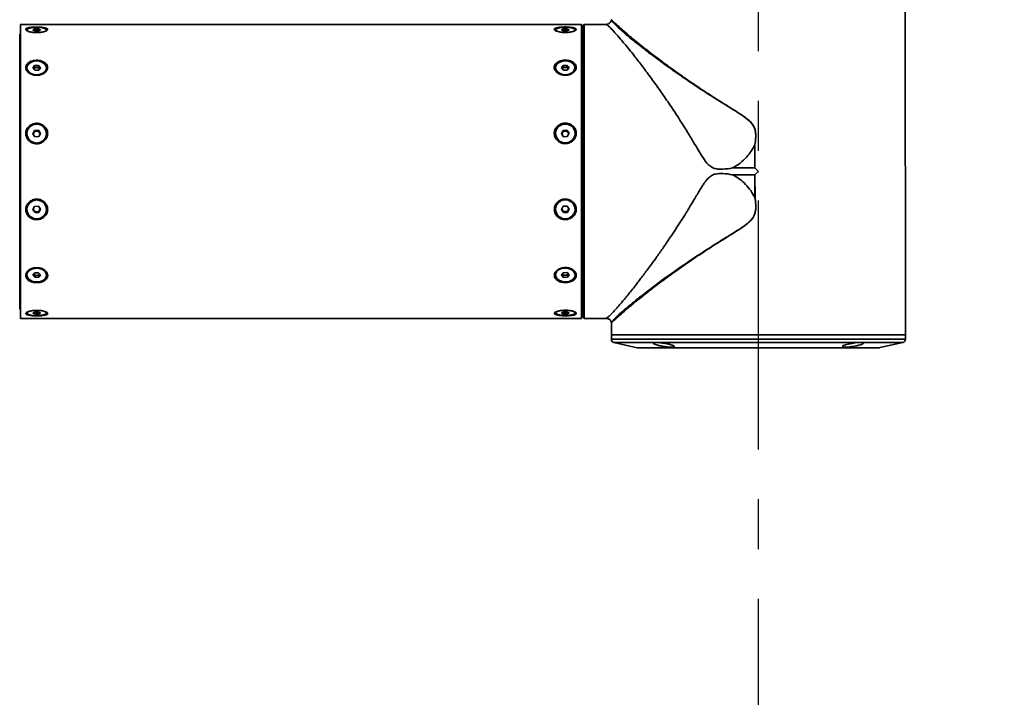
# Paper-space layout '图纸1' of a CAD drawing. Header units: millimetres. Extents: x 24 to 397, y 10 to 302.
# Tile 12 of 19: x 256 to 306, y 68 to 102. Entities that reach past the tile are written whole.
import ezdxf

# ---------------------------------------------------------------- set-up
doc = ezdxf.new("R2010")
doc.units = ezdxf.units.MM
doc.linetypes.add('CENTERX2', pattern=[20.32, 12.7, -2.54, 2.54, -2.54])
doc.layers.add('中心线层', color=6, linetype='CENTERX2', lineweight=25)
doc.layers.add('标注层', color=150, linetype='Continuous')
doc.styles.add('SLDTEXTSTYLE1', font='仿宋_GB2312')
doc.dimstyles.new('SLDDIMSTYLE2', dxfattribs={"dimtxt": 3.5, "dimasz": 2.2, "dimexe": 0, "dimexo": 0.0625, "dimgap": 0.875, "dimtad": 0, "dimtih": 1, "dimtoh": 1, "dimlfac": 6, "dimrnd": 1e-09, "dimzin": 12, "dimdsep": 46, "dimtxsty": 'SLDTEXTSTYLE1', "dimsah": 1, "dimcen": 0, "dimadec": 0, "dimazin": 3, "dimtfac": 1, "dimtdec": 3, "dimtofl": 0, "dimtmove": 0, "dimatfit": 3, "dimfxl": 0, "dimfrac": 2, "dimtolj": 1, "dimtzin": 12, "dimarcsym": 0})

# ---------------------------------------------------------------- blocks, each defined once
blk = doc.blocks.new('_D_3')
at = {"layer": '标注层'}
for p, q in [((366.884, 186.85), (375.288, 195.224)), ((375.288, 195.224), (388.305, 195.224)), ((220.021, 40.501), (217.187, 37.677))]:
    blk.add_line(p, q, dxfattribs=at)
for points in [[(366.884, 186.85), (368.725, 188.12), (368.16, 188.686)], [(220.021, 40.501), (218.18, 39.231), (218.745, 38.665)]]:
    blk.add_solid(points, dxfattribs=at)
at = {"layer": '标注层', "char_height": 3.5, "attachment_point": 1, "style": 'SLDTEXTSTYLE1'}
for s, insert in [('%%c', (376.288, 199.736)), ('1244', (380.158, 199.736))]:
    blk.add_mtext(s, dxfattribs=dict(at, insert=insert))
blk = doc.blocks.new('SW_CENTERMARKSYMBOL_0')
at = {"layer": '中心线层', "color": 0}
blk.add_line((0, -0.167), (0, -103.213), dxfattribs=at)

psp = doc.layouts.new('图纸1')

# ---------------------------------------------------------------- linework, layer by layer
at = {"color": 7, "linetype": 'Continuous', "lineweight": 35}
for p, q in [((300.9575, 86.3434), (300.9543, 103.9934)), ((284.438, 102.1737), (255.8046, 102.1684)), ((255.8074, 87.1684), (255.8046, 102.1684)), ((284.4407, 87.1737), (284.438, 102.1737)), ((284.5713, 102.1737), (284.488, 102.0904)), ((284.4907, 87.2587), (284.488, 102.0904)), ((285.7035, 102.1739), (284.5713, 102.1737)), ((284.5713, 102.1737), (284.5741, 87.1756)), ((255.8047, 101.6351), (255.7714, 101.6684)), ((255.774, 87.6684), (255.7714, 101.6684)), ((256.138, 101.8872), (256.138, 101.855)), ((256.5332, 101.929), (256.4458, 101.8846)), ((256.4458, 101.8846), (256.5507, 101.8428)), ((256.7254, 101.9316), (256.5332, 101.929)), ((256.5332, 101.929), (256.5332, 101.8498)), ((256.5507, 101.8428), (256.7428, 101.8455)), ((256.8302, 101.8899), (256.7254, 101.9316)), ((256.7254, 101.8453), (256.7254, 101.9316)), ((256.7428, 101.8455), (256.8302, 101.8899)), ((257.138, 101.8551), (257.138, 101.8873)), ((283.1047, 101.8921), (283.1047, 101.8599)), ((283.4998, 101.934), (283.4125, 101.8896)), ((283.4125, 101.8896), (283.5173, 101.8478)), ((283.692, 101.9366), (283.4998, 101.934)), ((283.4998, 101.934), (283.4998, 101.8548)), ((283.5173, 101.8478), (283.7095, 101.8505)), ((283.7969, 101.8949), (283.692, 101.9366)), ((283.692, 101.8502), (283.692, 101.9366)), ((283.7095, 101.8505), (283.7969, 101.8949)), ((284.1047, 101.8601), (284.1047, 101.8923)), ((284.4714, 101.6737), (284.4381, 101.6404)), ((284.488, 101.6737), (284.4714, 101.6737)), ((284.4714, 101.6737), (284.4738, 88.6115)), ((256.5335, 100.0671), (256.4462, 99.9458)), ((256.5335, 99.9669), (256.4899, 99.9063)), ((256.7257, 100.0743), (256.5335, 100.0671)), ((256.5335, 100.0671), (256.5335, 99.9669)), ((256.6296, 99.9705), (256.5335, 99.9669)), ((256.7257, 99.9741), (256.6296, 99.9705)), ((256.8305, 99.9602), (256.7257, 100.0743)), ((256.7257, 99.9741), (256.7257, 100.0743)), ((256.7781, 99.9171), (256.7257, 99.9741)), ((283.5002, 100.0721), (283.4128, 99.9508)), ((283.5002, 99.9719), (283.4565, 99.9113)), ((283.6924, 100.0793), (283.5002, 100.0721)), ((283.5002, 100.0721), (283.5002, 99.9719)), ((283.5963, 99.9755), (283.5002, 99.9719)), ((283.6924, 99.9791), (283.5963, 99.9755)), ((283.7972, 99.9652), (283.6924, 100.0793)), ((283.6924, 99.9791), (283.6924, 100.0793)), ((283.7448, 99.922), (283.6924, 99.9791)), ((283.7099, 99.8439), (283.7972, 99.9652)), ((256.1384, 99.9529), (256.1384, 99.9293)), ((256.4462, 99.9458), (256.551, 99.8317)), ((256.4899, 99.9063), (256.4866, 99.9018)), ((256.4867, 99.9017), (256.4899, 99.9063)), ((256.551, 99.8317), (256.7432, 99.8389)), ((256.6647, 99.5764), (256.6522, 99.576)), ((256.7432, 99.8389), (256.8305, 99.9602)), ((256.7901, 99.904), (256.7781, 99.9171)), ((257.1384, 99.9295), (257.1384, 99.9531)), ((283.105, 99.9579), (283.105, 99.9343)), ((283.4128, 99.9508), (283.5177, 99.8367)), ((283.4565, 99.9113), (283.4533, 99.9068)), ((283.4534, 99.9067), (283.4565, 99.9113)), ((283.5177, 99.8367), (283.7099, 99.8439)), ((283.6313, 99.5814), (283.6189, 99.581)), ((283.7568, 99.909), (283.7448, 99.922)), ((284.105, 99.9345), (284.105, 99.9581)), ((256.139, 96.6027), (256.139, 96.5941)), ((256.5341, 96.7587), (256.4468, 96.593)), ((256.4468, 96.593), (256.5517, 96.4371)), ((256.4905, 96.6392), (256.4576, 96.5769)), ((256.5341, 96.722), (256.4905, 96.6392)), ((256.7263, 96.7685), (256.5341, 96.7587)), ((256.5341, 96.7587), (256.5341, 96.722)), ((256.6302, 96.7269), (256.5341, 96.722)), ((256.5517, 96.4371), (256.7438, 96.4469)), ((256.7263, 96.7318), (256.6302, 96.7269)), ((256.8312, 96.6126), (256.7263, 96.7685)), ((256.7263, 96.7318), (256.7263, 96.7685)), ((256.7787, 96.6539), (256.7263, 96.7318)), ((256.7438, 96.4469), (256.8312, 96.6126)), ((256.8203, 96.592), (256.7787, 96.6539)), ((257.139, 96.5943), (257.139, 96.6029)), ((283.1056, 96.6077), (283.1056, 96.5991)), ((283.5008, 96.7637), (283.4135, 96.598)), ((283.4135, 96.598), (283.5183, 96.4421)), ((283.4571, 96.6442), (283.4243, 96.5819)), ((283.5008, 96.727), (283.4571, 96.6442)), ((283.693, 96.7734), (283.5008, 96.7637)), ((283.5008, 96.7637), (283.5008, 96.727)), ((283.5969, 96.7319), (283.5008, 96.727)), ((283.5183, 96.4421), (283.7105, 96.4519)), ((283.693, 96.7368), (283.5969, 96.7319)), ((283.7978, 96.6176), (283.693, 96.7734)), ((283.693, 96.7368), (283.693, 96.7734)), ((283.7454, 96.6588), (283.693, 96.7368)), ((283.7105, 96.4519), (283.7978, 96.6176)), ((283.787, 96.597), (283.7454, 96.6588)), ((284.1056, 96.5992), (284.1056, 96.6079)), ((293.2809, 94.8485), (293.2807, 96.0195)), ((293.2844, 96.0192), (293.2846, 94.8467)), ((292.1433, 94.8483), (293.2809, 94.8485)), ((293.281, 94.5021), (292.1433, 94.5019)), ((293.2812, 93.3312), (293.281, 94.5021)), ((293.2847, 94.504), (293.2849, 93.3315)), ((256.1397, 92.7429), (256.1397, 92.7342)), ((256.5348, 92.8902), (256.4475, 92.7245)), ((256.4475, 92.7245), (256.5524, 92.5687)), ((256.4583, 92.7451), (256.4999, 92.6833)), ((256.4999, 92.6833), (256.5524, 92.6053)), ((256.727, 92.9), (256.5348, 92.8902)), ((256.5524, 92.6053), (256.6485, 92.6102)), ((256.5524, 92.5687), (256.5524, 92.6053)), ((256.5524, 92.5687), (256.7446, 92.5784)), ((256.6485, 92.6102), (256.7446, 92.6151)), ((256.8319, 92.7441), (256.727, 92.9)), ((256.7446, 92.5784), (256.8319, 92.7441)), ((256.7446, 92.6151), (256.7882, 92.6979)), ((256.7446, 92.5784), (256.7446, 92.6151)), ((256.7882, 92.6979), (256.821, 92.7602)), ((257.1397, 92.7344), (257.1397, 92.743)), ((283.1064, 92.7478), (283.1064, 92.7392)), ((283.5015, 92.8952), (283.4142, 92.7295)), ((283.4142, 92.7295), (283.519, 92.5736)), ((283.425, 92.7501), (283.4666, 92.6882)), ((283.4666, 92.6882), (283.519, 92.6103)), ((283.6937, 92.905), (283.5015, 92.8952)), ((283.519, 92.6103), (283.6151, 92.6152)), ((283.519, 92.5736), (283.519, 92.6103)), ((283.519, 92.5736), (283.7112, 92.5834)), ((283.6151, 92.6152), (283.7112, 92.6201)), ((283.7985, 92.7491), (283.6937, 92.905)), ((283.7112, 92.5834), (283.7985, 92.7491)), ((283.7112, 92.6201), (283.7549, 92.7029)), ((283.7112, 92.5834), (283.7112, 92.6201)), ((283.7549, 92.7029), (283.7877, 92.7652)), ((284.1064, 92.7394), (284.1064, 92.748)), ((256.5355, 89.4982), (256.4481, 89.3769)), ((256.4886, 89.4331), (256.5005, 89.4201)), ((256.5005, 89.4201), (256.553, 89.363)), ((256.7276, 89.5054), (256.5355, 89.4982)), ((256.8325, 89.3913), (256.7276, 89.5054)), ((256.7451, 89.3702), (256.7888, 89.4308)), ((256.7919, 89.4354), (256.7888, 89.4308)), ((256.7888, 89.4308), (256.792, 89.4353)), ((283.5021, 89.5032), (283.4148, 89.3819)), ((283.4552, 89.4381), (283.4672, 89.425)), ((283.4672, 89.425), (283.5196, 89.368)), ((283.6943, 89.5104), (283.5021, 89.5032)), ((283.7992, 89.3963), (283.6943, 89.5104)), ((283.7118, 89.3752), (283.7555, 89.4358)), ((283.7586, 89.4404), (283.7555, 89.4358)), ((283.7555, 89.4358), (283.7587, 89.4403)), ((256.1403, 89.4076), (256.1403, 89.384)), ((256.4481, 89.3769), (256.553, 89.2628)), ((256.553, 89.363), (256.6491, 89.3666)), ((256.553, 89.2628), (256.553, 89.363)), ((256.553, 89.2628), (256.7452, 89.27)), ((256.6491, 89.3666), (256.7451, 89.3702)), ((256.7452, 89.27), (256.7451, 89.3702)), ((256.7452, 89.27), (256.8325, 89.3913)), ((257.1403, 89.3842), (257.1403, 89.4078)), ((283.107, 89.4126), (283.107, 89.389)), ((283.4148, 89.3819), (283.5197, 89.2678)), ((283.5196, 89.368), (283.6157, 89.3716)), ((283.5197, 89.2678), (283.5196, 89.368)), ((283.5197, 89.2678), (283.7118, 89.275)), ((283.6157, 89.3716), (283.7118, 89.3752)), ((283.7118, 89.275), (283.7992, 89.3963)), ((283.7118, 89.275), (283.7118, 89.3752)), ((284.107, 89.3892), (284.107, 89.4128)), ((284.4738, 88.6115), (284.474, 87.6737)), ((255.7573, 87.6684), (255.774, 87.6684)), ((255.774, 87.6684), (255.8073, 87.7017)), ((256.1407, 87.482), (256.1407, 87.4498)), ((256.5358, 87.4916), (256.4485, 87.4472)), ((256.4485, 87.4472), (256.5533, 87.4055)), ((256.728, 87.4943), (256.5358, 87.4916)), ((256.5533, 87.4055), (256.5533, 87.4919)), ((256.5533, 87.4055), (256.7455, 87.4081)), ((256.8329, 87.4525), (256.728, 87.4943)), ((256.7455, 87.4081), (256.7455, 87.4873)), ((256.7455, 87.4081), (256.8329, 87.4525)), ((257.1407, 87.45), (257.1407, 87.4822)), ((283.1073, 87.487), (283.1073, 87.4548)), ((283.5025, 87.4966), (283.4152, 87.4522)), ((283.4152, 87.4522), (283.52, 87.4105)), ((283.6947, 87.4993), (283.5025, 87.4966)), ((283.52, 87.4105), (283.52, 87.4968)), ((283.52, 87.4105), (283.7122, 87.4131)), ((283.7995, 87.4575), (283.6947, 87.4993)), ((283.7122, 87.4131), (283.7122, 87.4923)), ((283.7122, 87.4131), (283.7995, 87.4575)), ((284.1073, 87.4549), (284.1073, 87.4871)), ((284.4406, 87.707), (284.474, 87.6737)), ((284.474, 87.6737), (284.4906, 87.6737)), ((255.8074, 87.1684), (284.4407, 87.1737)), ((284.5426, 87.207), (284.4907, 87.2587)), ((284.5741, 87.1756), (284.5426, 87.207)), ((285.1574, 87.1757), (284.5741, 87.1756)), ((285.1574, 87.1757), (285.1574, 87.1738)), ((285.1574, 87.1738), (285.7063, 87.1739)), ((285.9574, 86.9366), (285.9575, 86.3406)), ((285.9575, 86.3406), (300.9575, 86.3434)), ((285.9575, 86.3406), (285.9576, 86.1073)), ((286.0877, 85.9447), (287.2649, 85.6801)), ((299.6504, 85.6824), (300.8275, 85.9475)), ((300.9576, 86.1101), (300.9575, 86.3434)), ((287.3015, 85.676), (299.6138, 85.6783))]:
    psp.add_line(p, q, dxfattribs=at)
at = {"color": 8, "linetype": 'Continuous', "lineweight": 35}
for p, q in [((285.9576, 86.1073), (298.7609, 86.1097)), ((300.8275, 85.9475), (286.0877, 85.9447)), ((298.7609, 86.1097), (300.9576, 86.1101)), ((287.2649, 85.6801), (299.6504, 85.6824))]:
    psp.add_line(p, q, dxfattribs=at)
at = {"color": 7, "linetype": 'Continuous', "lineweight": 35, "flags": 128}
for points in [[(256.6642, 101.758), (256.4919, 101.7635), (256.3372, 101.7838), (256.2187, 101.8167), (256.1508, 101.858), (256.1417, 101.9029), (256.1925, 101.9459), (256.297, 101.9818), (256.4426, 102.0063), (256.6118, 102.0165), (256.7841, 102.011), (256.9389, 101.9907), (257.0573, 101.9578), (257.1252, 101.9165), (257.1343, 101.8716), (257.0835, 101.8286), (256.9791, 101.7927), (256.8334, 101.7682), (256.6642, 101.758)], [(283.6309, 101.763), (283.4586, 101.7684), (283.3038, 101.7888), (283.1854, 101.8217), (283.1175, 101.863), (283.1084, 101.9079), (283.1591, 101.9509), (283.2636, 101.9868), (283.4092, 102.0113), (283.5784, 102.0215), (283.7508, 102.016), (283.9055, 101.9956), (284.024, 101.9628), (284.0918, 101.9214), (284.101, 101.8766), (284.0502, 101.8336), (283.9457, 101.7977), (283.8001, 101.7731), (283.6309, 101.763)], [(256.6646, 99.5999), (256.4923, 99.6149), (256.3375, 99.6706), (256.2191, 99.7603), (256.1512, 99.8733), (256.1421, 99.996), (256.1928, 100.1134), (256.2973, 100.2115), (256.4429, 100.2784), (256.6121, 100.3061), (256.7844, 100.2911), (256.9392, 100.2354), (257.0576, 100.1457), (257.1255, 100.0327), (257.1347, 99.91), (257.0839, 99.7926), (256.9794, 99.6945), (256.8338, 99.6276), (256.6646, 99.5999)], [(283.6313, 99.6049), (283.459, 99.6198), (283.3042, 99.6755), (283.1858, 99.7653), (283.1179, 99.8783), (283.1087, 100.0009), (283.1595, 100.1184), (283.2639, 100.2165), (283.4096, 100.2834), (283.5787, 100.311), (283.7511, 100.2961), (283.9058, 100.2404), (284.0243, 100.1507), (284.0922, 100.0376), (284.1013, 99.915), (284.0506, 99.7976), (283.9461, 99.6995), (283.8005, 99.6326), (283.6313, 99.6049)], [(256.7781, 99.9171), (256.7888, 99.9036), (256.7893, 99.9029)], [(283.7448, 99.922), (283.7555, 99.9086), (283.756, 99.9079)], [(256.6653, 96.1205), (256.4929, 96.1409), (256.3382, 96.217), (256.2197, 96.3396), (256.1518, 96.494), (256.1427, 96.6615), (256.1934, 96.8219), (256.2979, 96.9559), (256.4435, 97.0473), (256.6127, 97.0851), (256.785, 97.0647), (256.9398, 96.9886), (257.0582, 96.866), (257.1261, 96.7116), (257.1353, 96.5441), (257.0845, 96.3837), (256.9801, 96.2497), (256.8345, 96.1583), (256.6653, 96.1205)], [(283.632, 96.1255), (283.4596, 96.1459), (283.3049, 96.222), (283.1864, 96.3446), (283.1185, 96.499), (283.1094, 96.6665), (283.1601, 96.8269), (283.2645, 96.9609), (283.4102, 97.0523), (283.5793, 97.0901), (283.7517, 97.0697), (283.9064, 96.9936), (284.0249, 96.8709), (284.0928, 96.7166), (284.1019, 96.5491), (284.0512, 96.3886), (283.9467, 96.2547), (283.8011, 96.1633), (283.632, 96.1255)], [(256.666, 92.252), (256.4936, 92.2724), (256.3389, 92.3485), (256.2204, 92.4712), (256.1525, 92.6255), (256.1434, 92.793), (256.1941, 92.9535), (256.2986, 93.0874), (256.4442, 93.1788), (256.6134, 93.2166), (256.7857, 93.1962), (256.9405, 93.1201), (257.059, 92.9975), (257.1268, 92.8431), (257.136, 92.6756), (257.0853, 92.5152), (256.9808, 92.3812), (256.8352, 92.2898), (256.666, 92.252)], [(283.6327, 92.257), (283.4603, 92.2774), (283.3056, 92.3535), (283.1871, 92.4761), (283.1192, 92.6305), (283.1101, 92.798), (283.1608, 92.9584), (283.2653, 93.0924), (283.4109, 93.1838), (283.5801, 93.2216), (283.7524, 93.2012), (283.9072, 93.1251), (284.0256, 93.0025), (284.0935, 92.8481), (284.1027, 92.6806), (284.0519, 92.5202), (283.9475, 92.3862), (283.8019, 92.2948), (283.6327, 92.257)], [(256.6666, 89.0311), (256.4942, 89.046), (256.3395, 89.1017), (256.221, 89.1914), (256.1532, 89.3045), (256.144, 89.4271), (256.1948, 89.5445), (256.2992, 89.6426), (256.4448, 89.7095), (256.614, 89.7372), (256.7864, 89.7223), (256.9411, 89.6666), (257.0596, 89.5768), (257.1275, 89.4638), (257.1366, 89.3412), (257.0859, 89.2237), (256.9814, 89.1256), (256.8358, 89.0587), (256.6666, 89.0311)], [(256.5005, 89.4201), (256.4899, 89.4335), (256.4894, 89.4342)], [(283.6333, 89.036), (283.4609, 89.051), (283.3062, 89.1067), (283.1877, 89.1964), (283.1198, 89.3094), (283.1107, 89.4321), (283.1614, 89.5495), (283.2659, 89.6476), (283.4115, 89.7145), (283.5807, 89.7422), (283.7531, 89.7272), (283.9078, 89.6715), (284.0263, 89.5818), (284.0941, 89.4688), (284.1033, 89.3461), (284.0525, 89.2287), (283.9481, 89.1306), (283.8025, 89.0637), (283.6333, 89.036)], [(283.4672, 89.425), (283.4565, 89.4385), (283.4561, 89.4392)], [(256.6669, 87.3206), (256.4946, 87.3261), (256.3398, 87.3465), (256.2214, 87.3793), (256.1535, 87.4207), (256.1444, 87.4655), (256.1951, 87.5085), (256.2996, 87.5444), (256.4452, 87.569), (256.6144, 87.5791), (256.7868, 87.5737), (256.9415, 87.5533), (257.06, 87.5204), (257.1278, 87.4791), (257.137, 87.4342), (257.0862, 87.3912), (256.9817, 87.3553), (256.8361, 87.3308), (256.6669, 87.3206)], [(283.6336, 87.3256), (283.4612, 87.3311), (283.3065, 87.3514), (283.188, 87.3843), (283.1202, 87.4256), (283.1111, 87.4705), (283.1618, 87.5135), (283.2663, 87.5494), (283.4119, 87.5739), (283.5811, 87.5841), (283.7535, 87.5786), (283.9082, 87.5583), (284.0266, 87.5254), (284.0945, 87.4841), (284.1036, 87.4392), (284.0529, 87.3962), (283.9484, 87.3603), (283.8028, 87.3358), (283.6336, 87.3256)]]:
    psp.add_lwpolyline(points, dxfattribs=at)
at = {"color": 7, "linetype": 'Continuous', "lineweight": 35}
for centre, radius, start, end in [((256.6278, 99.7904), 0.1801, 89.40665, 139.95344), ((256.6439, 99.7772), 0.1939, 46.17681, 94.22652), ((283.5944, 99.7954), 0.1801, 89.40665, 139.95344), ((283.6106, 99.7822), 0.1939, 46.17681, 94.22652), ((256.6303, 96.602), 0.4914, 180.92377, 274.08465), ((256.6287, 96.5661), 0.1563, 152.12698, 184.27854), ((256.6376, 96.56), 0.167, 92.52013, 151.71098), ((256.6397, 96.5587), 0.1685, 34.38705, 93.23608), ((256.6489, 96.6017), 0.4901, 271.91437, 359.12762), ((256.6487, 96.566), 0.1569, 359.33635, 34.05594), ((283.597, 96.607), 0.4914, 180.92377, 274.08465), ((283.5953, 96.5711), 0.1563, 152.12698, 184.27854), ((283.6042, 96.565), 0.167, 92.52013, 151.71098), ((283.6064, 96.5637), 0.1685, 34.38705, 93.23608), ((283.6156, 96.6067), 0.4901, 271.91437, 359.12762), ((283.6154, 96.571), 0.1569, 359.33635, 34.05594), ((256.6397, 92.7314), 0.5001, 1.33302, 178.68814), ((283.6064, 92.7364), 0.5001, 1.33302, 178.68814), ((256.6299, 92.7711), 0.1569, 179.33635, 214.05594), ((256.6389, 92.7784), 0.1685, 214.38705, 273.23608), ((256.6411, 92.7771), 0.167, 272.52013, 331.71098), ((256.65, 92.771), 0.1563, 332.12698, 4.27854), ((283.5966, 92.7761), 0.1569, 179.33635, 214.05594), ((283.6056, 92.7834), 0.1685, 214.38705, 273.23608), ((283.6078, 92.7821), 0.167, 272.52013, 331.71098), ((283.6167, 92.776), 0.1563, 332.12698, 4.27854), ((256.6348, 89.5599), 0.1939, 226.17681, 274.22652), ((256.6509, 89.5467), 0.1801, 269.40665, 319.95344), ((283.6014, 89.5649), 0.1939, 226.17681, 274.22652), ((283.6176, 89.5517), 0.1801, 269.40665, 319.95344), ((286.1243, 86.1073), 0.1667, 180.01058, 257.3302), ((300.7909, 86.11), 0.1667, 282.69096, 0.01058), ((287.3015, 85.8427), 0.1667, 257.3302, 270.01058), ((299.6138, 85.845), 0.1667, 270.01058, 282.69096)]:
    psp.add_arc(centre, radius, start, end, dxfattribs=at)
for points, knots in [([(257.0271, 102.0039), (256.9841, 102.0108), (256.8914, 102.0256), (256.7125, 102.035), (256.5182, 102.0338), (256.335, 102.0201), (256.1883, 101.994), (256.0964, 101.9567), (256.0678, 101.9116), (256.1013, 101.8634), (256.1909, 101.8176), (256.3285, 101.7797), (256.5027, 101.756), (256.6962, 101.7516), (256.8857, 101.7686), (257.0464, 101.8041), (257.1571, 101.8509), (257.2062, 101.9007), (257.1914, 101.9463), (257.1268, 101.9813), (257.057, 101.9971), (257.0271, 102.0039)], [0, 0, 0, 0, 0.0472948, 0.1019619, 0.1578763, 0.2142219, 0.2699491, 0.324106, 0.3763263, 0.4272449, 0.4781859, 0.5303855, 0.5844023, 0.6399775, 0.6962975, 0.7523354, 0.8070707, 0.8598861, 0.9110927, 0.961873, 1, 1, 1, 1]), ([(283.9937, 102.0089), (283.9507, 102.0158), (283.858, 102.0306), (283.6792, 102.04), (283.4848, 102.0388), (283.3017, 102.0251), (283.155, 101.9989), (283.063, 101.9616), (283.0344, 101.9165), (283.068, 101.8684), (283.1575, 101.8226), (283.2951, 101.7847), (283.4694, 101.761), (283.6629, 101.7566), (283.8524, 101.7736), (284.013, 101.8091), (284.1238, 101.8559), (284.1729, 101.9057), (284.158, 101.9513), (284.0935, 101.9862), (284.0237, 102.0021), (283.9937, 102.0089)], [0, 0, 0, 0, 0.0472948, 0.1019619, 0.1578763, 0.2142219, 0.2699491, 0.324106, 0.3763263, 0.4272449, 0.4781859, 0.5303855, 0.5844023, 0.6399775, 0.6962975, 0.7523354, 0.8070707, 0.8598861, 0.9110927, 0.961873, 1, 1, 1, 1]), ([(285.9534, 102.3923), (285.9463, 102.3624), (285.932, 102.3031), (285.8722, 102.2324), (285.7933, 102.183), (285.7319, 102.1769), (285.7007, 102.1738)], [0, 0, 0, 0, 0.2510212, 0.4968711, 0.7439117, 1, 1, 1, 1]), ([(292.1433, 94.8483), (291.9773, 94.821), (291.766, 94.7861), (291.5111, 94.7834), (291.388, 94.7915), (291.2404, 94.8153), (291.103, 94.8682), (290.9808, 94.9494), (290.824, 95.0881), (290.6454, 95.3431), (290.4322, 95.6899), (290.2468, 96.0033), (290.079, 96.2874), (289.9155, 96.5566), (289.6487, 96.9875), (289.2843, 97.5603), (288.8305, 98.2372), (288.3815, 98.8815), (288.0129, 99.3964), (287.7222, 99.7891), (287.509, 100.072), (287.3115, 100.3292), (287.0962, 100.6047), (286.8685, 100.8902), (286.6355, 101.1747), (286.3853, 101.4712), (286.1372, 101.7541), (285.9349, 101.9664), (285.8052, 102.0937), (285.7234, 102.1618), (285.7099, 102.1698), (285.7035, 102.1736)], [0, 0, 0, 0, 0.035938, 0.0457392, 0.0545181, 0.0623429, 0.0777091, 0.0855454, 0.0936739, 0.1224221, 0.1516318, 0.1814458, 0.2010603, 0.2233732, 0.2502542, 0.3126148, 0.3750756, 0.4377015, 0.5001466, 0.5338339, 0.5659753, 0.5965771, 0.6256464, 0.6692715, 0.7109967, 0.7508638, 0.8147877, 0.8758311, 0.9170671, 0.9608053, 1, 1, 1, 1]), ([(285.9546, 102.4114), (285.9545, 102.4077), (285.9544, 102.4005), (285.9535, 102.3933), (285.9531, 102.3898)], [0, 0, 0, 0, 0.5000009, 1, 1, 1, 1]), ([(285.9546, 102.4114), (285.9577, 102.4078), (285.964, 102.4005), (286.0152, 102.3486), (286.1096, 102.2583), (286.265, 102.1135), (286.4323, 101.9662), (286.5182, 101.8906)], [0, 0, 0, 0, 0.1642959, 0.3342328, 0.5035339, 0.7452678, 1, 1, 1, 1]), ([(286.5182, 101.8906), (286.5966, 101.8227), (286.7583, 101.6828), (287.0583, 101.4316), (287.4128, 101.1433), (287.7529, 100.8746), (288.0539, 100.6418), (288.2982, 100.4558), (288.5535, 100.2646), (288.8119, 100.0738), (289.0751, 99.8824), (289.3549, 99.6822), (289.6415, 99.4807), (289.9529, 99.2652), (290.3092, 99.0231), (290.694, 98.7678), (291.0716, 98.5222), (291.4556, 98.2766), (291.8379, 98.0388), (292.1959, 97.8161), (292.4715, 97.6411), (292.7285, 97.4698), (292.9814, 97.2788), (293.1728, 97.0699), (293.2683, 96.8719), (293.3217, 96.6672), (293.3328, 96.3778), (293.3017, 96.1477), (293.2844, 96.0192)], [0, 0, 0, 0, 0.0566543, 0.116795, 0.1805224, 0.247921, 0.2822145, 0.3179411, 0.3551063, 0.3900444, 0.4235397, 0.4595252, 0.498002, 0.5311995, 0.5737632, 0.6256922, 0.6655002, 0.7027302, 0.754752, 0.791564, 0.8197647, 0.8449213, 0.8765604, 0.9067971, 0.9213296, 0.9363977, 0.9644847, 1, 1, 1, 1]), ([(257.0651, 100.2135), (257.0254, 100.2389), (256.9405, 100.2931), (256.768, 100.3373), (256.5749, 100.3452), (256.3857, 100.3102), (256.2262, 100.2353), (256.117, 100.1288), (256.0698, 100.0041), (256.0859, 99.8758), (256.1599, 99.7567), (256.2846, 99.6581), (256.4497, 99.5916), (256.6398, 99.5677), (256.8331, 99.5926), (257.0045, 99.6643), (257.1314, 99.772), (257.199, 99.8991), (257.2021, 100.0277), (257.1527, 100.136), (257.0911, 100.1905), (257.0651, 100.2135)], [0, 0, 0, 0, 0.0474736, 0.1016272, 0.1572344, 0.2135609, 0.2695762, 0.324264, 0.3770264, 0.428203, 0.4789919, 0.5307325, 0.5842153, 0.6394055, 0.6956107, 0.7518402, 0.807046, 0.8604338, 0.9120138, 0.9627707, 1, 1, 1, 1]), ([(284.0318, 100.2185), (283.9921, 100.2439), (283.9071, 100.2981), (283.7346, 100.3423), (283.5416, 100.3502), (283.3523, 100.3151), (283.1929, 100.2402), (283.0837, 100.1338), (283.0365, 100.0091), (283.0525, 99.8808), (283.1266, 99.7617), (283.2513, 99.6631), (283.4164, 99.5966), (283.6065, 99.5727), (283.7997, 99.5976), (283.9712, 99.6693), (284.0981, 99.777), (284.1657, 99.9041), (284.1688, 100.0327), (284.1193, 100.141), (284.0578, 100.1955), (284.0318, 100.2185)], [0, 0, 0, 0, 0.0474736, 0.1016272, 0.1572344, 0.2135609, 0.2695762, 0.324264, 0.3770264, 0.428203, 0.4789919, 0.5307325, 0.5842153, 0.6394055, 0.6956107, 0.7518402, 0.807046, 0.8604338, 0.9120138, 0.9627707, 1, 1, 1, 1]), ([(256.9563, 97.0364), (256.9087, 97.0612), (256.8051, 97.1151), (256.6195, 97.1361), (256.4276, 97.1002), (256.2592, 97.0048), (256.1372, 96.8629), (256.0755, 96.6934), (256.0775, 96.5177), (256.139, 96.3537), (256.253, 96.2159), (256.4101, 96.1181), (256.5962, 96.0736), (256.7909, 96.0913), (256.9694, 96.1717), (257.1081, 96.3044), (257.1898, 96.4702), (257.2079, 96.6469), (257.1642, 96.8141), (257.0754, 96.9488), (256.9926, 97.0097), (256.9563, 97.0364)], [0, 0, 0, 0, 0.0470031, 0.1024138, 0.1586631, 0.2148421, 0.2699076, 0.3231153, 0.3745681, 0.425319, 0.4767464, 0.5298068, 0.5846521, 0.6407077, 0.6970241, 0.7525484, 0.8063845, 0.858318, 0.909141, 0.960218, 1, 1, 1, 1]), ([(283.923, 97.0414), (283.8754, 97.0661), (283.7717, 97.1201), (283.5861, 97.1411), (283.3943, 97.1052), (283.2258, 97.0098), (283.1039, 96.8678), (283.0422, 96.6984), (283.0442, 96.5227), (283.1057, 96.3587), (283.2196, 96.2209), (283.3767, 96.1231), (283.5629, 96.0786), (283.7575, 96.0963), (283.9361, 96.1767), (284.0748, 96.3094), (284.1565, 96.4752), (284.1746, 96.6519), (284.1309, 96.8191), (284.0421, 96.9538), (283.9593, 97.0147), (283.923, 97.0414)], [0, 0, 0, 0, 0.0470031, 0.1024138, 0.1586631, 0.2148421, 0.2699076, 0.3231153, 0.3745681, 0.425319, 0.4767464, 0.5298068, 0.5846521, 0.6407077, 0.6970241, 0.7525484, 0.8063845, 0.858318, 0.909141, 0.960218, 1, 1, 1, 1]), ([(292.1433, 94.8483), (292.2749, 94.9273), (292.5384, 95.0855), (292.9472, 95.4635), (293.1524, 95.8063), (293.2783, 96.0166)], [0, 0, 0, 0, 0.2783869, 0.557399, 1, 1, 1, 1]), ([(285.7063, 87.1743), (285.7127, 87.1781), (285.7262, 87.186), (285.808, 87.2542), (285.9191, 87.3635), (286.0616, 87.511), (286.2309, 87.6978), (286.4081, 87.9015), (286.5837, 88.1092), (286.7506, 88.3108), (286.9329, 88.5358), (287.1088, 88.7573), (287.2752, 88.97), (287.4293, 89.1697), (287.5934, 89.3856), (287.7676, 89.6183), (287.9827, 89.9099), (288.2527, 90.2825), (288.5833, 90.7518), (288.863, 91.1602), (289.0726, 91.4743), (289.2046, 91.6745), (289.3368, 91.8773), (289.4691, 92.0824), (289.6015, 92.2899), (289.7248, 92.4839), (289.8529, 92.6898), (290.0011, 92.9334), (290.1644, 93.2055), (290.3276, 93.48), (290.4748, 93.7306), (290.6079, 93.9436), (290.721, 94.1121), (290.8096, 94.2287), (290.9183, 94.3513), (291.039, 94.4454), (291.1716, 94.5085), (291.3588, 94.5651), (291.6908, 94.575), (291.9777, 94.5286), (292.1433, 94.5019)], [0, 0, 0, 0, 0.039209, 0.0829362, 0.1241534, 0.1645455, 0.206186, 0.2491592, 0.2788827, 0.3096481, 0.3414739, 0.374377, 0.3975048, 0.4216144, 0.4467095, 0.4727935, 0.4998695, 0.5415473, 0.589202, 0.6399089, 0.6582063, 0.67651, 0.69482, 0.7131362, 0.7314587, 0.7497874, 0.7640978, 0.7849468, 0.8123341, 0.8332375, 0.8541318, 0.8750219, 0.887242, 0.8976846, 0.9063988, 0.9223205, 0.9300159, 0.9377309, 0.9640594, 1, 1, 1, 1]), ([(292.1433, 94.5019), (292.262, 94.4319), (292.4995, 94.2918), (292.8078, 94.0139), (293.0776, 93.6974), (293.2117, 93.4553), (293.2788, 93.3341)], [0, 0, 0, 0, 0.2493764, 0.4990643, 0.7492134, 1, 1, 1, 1]), ([(293.2809, 94.8485), (293.2816, 94.8484), (293.2828, 94.8482), (293.2838, 94.8474), (293.2842, 94.8471)], [0, 0, 0, 0, 0.55876, 1, 1, 1, 1]), ([(293.2843, 94.5036), (293.2837, 94.5031), (293.2828, 94.5023), (293.2815, 94.5022), (293.281, 94.5021)], [0, 0, 0, 0, 0.5607826, 1, 1, 1, 1]), ([(293.2842, 94.8471), (293.2843, 94.847), (293.2844, 94.8469), (293.2845, 94.8468), (293.2846, 94.8467)], [0, 0, 0, 0, 0.5600023, 1, 1, 1, 1]), ([(293.2847, 94.504), (293.2846, 94.5039), (293.2845, 94.5038), (293.2843, 94.5036), (293.2843, 94.5036)], [0, 0, 0, 0, 0.5599976, 1, 1, 1, 1]), ([(293.2846, 94.8467), (293.3167, 94.8147), (293.3738, 94.7575), (293.4309, 94.7004), (293.456, 94.6754)], [0, 0, 0, 0, 0.561132, 1, 1, 1, 1]), ([(293.456, 94.6754), (293.4241, 94.6434), (293.367, 94.5863), (293.3099, 94.5292), (293.2847, 94.504)], [0, 0, 0, 0, 0.5588693, 1, 1, 1, 1]), ([(257.0287, 93.1055), (256.9857, 93.1385), (256.893, 93.2096), (256.7142, 93.2598), (256.5198, 93.2533), (256.3366, 93.1828), (256.19, 93.0577), (256.098, 92.8957), (256.0695, 92.7195), (256.103, 92.5491), (256.1926, 92.3999), (256.3302, 92.2845), (256.5045, 92.2153), (256.698, 92.2028), (256.8875, 92.2516), (257.0481, 92.3574), (257.1588, 92.5065), (257.2079, 92.679), (257.1931, 92.8531), (257.1285, 93.0007), (257.0587, 93.074), (257.0287, 93.1055)], [0, 0, 0, 0, 0.04729481, 0.10196194, 0.15787627, 0.21422189, 0.26994912, 0.32410601, 0.37632631, 0.42724488, 0.47818587, 0.5303855, 0.5844023, 0.6399775, 0.6962975, 0.75233537, 0.80707071, 0.85988612, 0.91109272, 0.96187304, 1, 1, 1, 1]), ([(283.9954, 93.1105), (283.9524, 93.1435), (283.8597, 93.2146), (283.6808, 93.2647), (283.4865, 93.2583), (283.3033, 93.1877), (283.1566, 93.0626), (283.0647, 92.9007), (283.0361, 92.7245), (283.0697, 92.5541), (283.1593, 92.4048), (283.2969, 92.2895), (283.4712, 92.2203), (283.6646, 92.2078), (283.8541, 92.2566), (284.0148, 92.3624), (284.1255, 92.5115), (284.1746, 92.684), (284.1597, 92.8581), (284.0952, 93.0057), (284.0253, 93.079), (283.9954, 93.1105)], [0, 0, 0, 0, 0.04729481, 0.10196194, 0.15787627, 0.21422189, 0.26994912, 0.32410601, 0.37632631, 0.42724488, 0.47818587, 0.5303855, 0.5844023, 0.6399775, 0.6962975, 0.75233537, 0.80707071, 0.85988612, 0.91109272, 0.96187304, 1, 1, 1, 1]), ([(293.2789, 93.3341), (293.2962, 93.214), (293.3309, 92.9741), (293.3222, 92.6674), (293.2519, 92.4343), (293.1307, 92.2243), (292.8251, 91.934), (292.3251, 91.6176), (291.5332, 91.1309), (290.5719, 90.5237), (289.4932, 89.7973), (288.5073, 89.0956), (287.7298, 88.5108), (287.1433, 88.0483), (286.7051, 87.6894), (286.4872, 87.4967), (286.3786, 87.4006)], [0, 0, 0, 0, 0.0322089, 0.0643414, 0.0803417, 0.0963667, 0.1281259, 0.1909073, 0.2537193, 0.3780974, 0.5025962, 0.6274172, 0.751066, 0.8342546, 0.9173275, 1, 1, 1, 1]), ([(293.2849, 93.3315), (293.2976, 93.2427), (293.3212, 93.0778), (293.3297, 92.8459), (293.3136, 92.6456), (293.2669, 92.4711), (293.1996, 92.3365), (293.1235, 92.2318), (293.0473, 92.1464), (292.9367, 92.0416), (292.7716, 91.9128), (292.5611, 91.767), (292.34, 91.6242), (292.1128, 91.4815), (291.8231, 91.3015), (291.4685, 91.0799), (291.0714, 90.8267), (290.6757, 90.569), (290.2988, 90.3181), (289.9561, 90.0853), (289.619, 89.8517), (289.2793, 89.6122), (288.931, 89.3617), (288.614, 89.1289), (288.3269, 88.9139), (288.0684, 88.7167), (287.7131, 88.4413), (287.2942, 88.1088), (286.8528, 87.7446), (286.6286, 87.5507), (286.5208, 87.4575)], [0, 0, 0, 0, 0.0245529, 0.0456359, 0.063493, 0.0794094, 0.0948531, 0.1044177, 0.1148348, 0.1261954, 0.1461719, 0.1722559, 0.1965977, 0.2187605, 0.2465103, 0.2913609, 0.3357776, 0.3797604, 0.426677, 0.4676032, 0.5025389, 0.550348, 0.5956304, 0.6383894, 0.6786293, 0.7163552, 0.7515732, 0.8407209, 0.9234569, 1, 1, 1, 1]), ([(293.2788, 93.3341), (293.2792, 93.3334), (293.2797, 93.3324), (293.2806, 93.3315), (293.281, 93.3313), (293.2812, 93.3312)], [0, 0, 0, 0, 0.6118661, 0.8292554, 1, 1, 1, 1]), ([(293.2849, 93.3315), (293.2842, 93.3314), (293.283, 93.3313), (293.2818, 93.3312), (293.2812, 93.3312)], [0, 0, 0, 0, 0.5599038, 1, 1, 1, 1]), ([(257.0671, 89.6185), (257.0274, 89.6466), (256.9424, 89.7068), (256.7699, 89.7578), (256.5769, 89.767), (256.3876, 89.7265), (256.2282, 89.6418), (256.119, 89.526), (256.0718, 89.3967), (256.0878, 89.27), (256.1619, 89.1578), (256.2866, 89.0687), (256.4517, 89.0104), (256.6418, 88.9898), (256.835, 89.0113), (257.0065, 89.0742), (257.1334, 89.1718), (257.201, 89.2924), (257.2041, 89.4207), (257.1546, 89.5339), (257.0931, 89.5933), (257.0671, 89.6185)], [0, 0, 0, 0, 0.04747362, 0.10162721, 0.15723436, 0.2135609, 0.2695762, 0.32426403, 0.37702639, 0.42820301, 0.47899192, 0.53073248, 0.58421529, 0.63940548, 0.69561073, 0.75184024, 0.80704598, 0.86043384, 0.91201381, 0.96277074, 1, 1, 1, 1]), ([(284.0337, 89.6234), (283.994, 89.6516), (283.9091, 89.7118), (283.7366, 89.7628), (283.5435, 89.7719), (283.3543, 89.7314), (283.1948, 89.6468), (283.0856, 89.531), (283.0384, 89.4016), (283.0545, 89.275), (283.1286, 89.1628), (283.2532, 89.0737), (283.4184, 89.0154), (283.6084, 88.9948), (283.8017, 89.0163), (283.9731, 89.0791), (284.1, 89.1768), (284.1676, 89.2974), (284.1708, 89.4257), (284.1213, 89.5389), (284.0598, 89.5983), (284.0337, 89.6234)], [0, 0, 0, 0, 0.04747362, 0.10162721, 0.15723436, 0.2135609, 0.2695762, 0.32426403, 0.37702639, 0.42820301, 0.47899192, 0.53073248, 0.58421529, 0.63940548, 0.69561073, 0.75184024, 0.80704598, 0.86043384, 0.91201381, 0.96277074, 1, 1, 1, 1]), ([(257.0675, 87.3415), (257.1, 87.3512), (257.1685, 87.3715), (257.2092, 87.4136), (257.1918, 87.4613), (257.1158, 87.5082), (256.9897, 87.5487), (256.8235, 87.5767), (256.6329, 87.5864), (256.44, 87.5748), (256.2696, 87.5436), (256.1444, 87.4989), (256.079, 87.4491), (256.0774, 87.4018), (256.1356, 87.3618), (256.2467, 87.331), (256.4016, 87.3107), (256.5867, 87.3015), (256.7808, 87.3043), (256.9498, 87.3177), (257.032, 87.3343), (257.0675, 87.3415)], [0, 0, 0, 0, 0.0474957, 0.1000533, 0.1511921, 0.2019906, 0.2537777, 0.307319, 0.3625536, 0.4187741, 0.4749847, 0.5301392, 0.5834608, 0.6349926, 0.6857444, 0.7370983, 0.7900501, 0.8448005, 0.9008085, 0.9571368, 1, 1, 1, 1]), ([(284.0342, 87.3465), (284.0667, 87.3562), (284.1352, 87.3765), (284.1758, 87.4186), (284.1585, 87.4662), (284.0825, 87.5132), (283.9564, 87.5537), (283.7901, 87.5817), (283.5996, 87.5914), (283.4067, 87.5798), (283.2363, 87.5486), (283.1111, 87.5038), (283.0457, 87.4541), (283.0441, 87.4068), (283.1023, 87.3667), (283.2134, 87.336), (283.3682, 87.3157), (283.5534, 87.3065), (283.7475, 87.3093), (283.9165, 87.3227), (283.9986, 87.3393), (284.0342, 87.3465)], [0, 0, 0, 0, 0.0474957, 0.1000533, 0.1511921, 0.2019906, 0.2537777, 0.307319, 0.3625536, 0.4187741, 0.4749847, 0.5301392, 0.5834608, 0.6349926, 0.6857444, 0.7370983, 0.7900501, 0.8448005, 0.9008085, 0.9571368, 1, 1, 1, 1]), ([(286.5208, 87.4576), (286.4619, 87.4058), (286.3461, 87.3042), (286.2092, 87.1797), (286.0808, 87.06), (285.9791, 86.9611), (285.9646, 86.9447), (285.9574, 86.9366)], [0, 0, 0, 0, 0.171264, 0.3365965, 0.4963327, 0.749451, 1, 1, 1, 1]), ([(286.3786, 87.4006), (286.3937, 87.4066), (286.4175, 87.4161), (286.465, 87.4352), (286.4972, 87.4481), (286.5208, 87.4575)], [0, 0, 0, 0, 0.3195942, 0.5000003, 1, 1, 1, 1]), ([(285.7034, 87.1741), (285.7346, 87.171), (285.7959, 87.165), (285.8749, 87.1156), (285.9348, 87.045), (285.949, 86.9858), (285.9563, 86.9559)], [0, 0, 0, 0, 0.2561053, 0.5031548, 0.7490031, 1, 1, 1, 1]), ([(288.6142, 85.7441), (288.5533, 85.7554), (288.4315, 85.7782), (288.2726, 85.8198), (288.1537, 85.8608), (288.09, 85.8976), (288.0896, 85.9256), (288.1511, 85.9422), (288.265, 85.9463), (288.4171, 85.9379), (288.5911, 85.9181), (288.7698, 85.8884), (288.9345, 85.8512), (289.0664, 85.81), (289.1483, 85.7694), (289.1687, 85.7349), (289.1255, 85.7115), (289.0261, 85.7022), (288.8847, 85.7077), (288.7399, 85.7236), (288.6483, 85.7385), (288.6142, 85.7441)], [0, 0, 0, 0, 0.0549013, 0.1097718, 0.165317, 0.2208988, 0.2757022, 0.3293205, 0.3818635, 0.4338351, 0.4859085, 0.5387044, 0.5926054, 0.6476089, 0.7032511, 0.7586923, 0.8130574, 0.8659435, 0.9177214, 0.9693333, 1, 1, 1, 1]), ([(298.3011, 85.7458), (298.2419, 85.7366), (298.1235, 85.718), (297.9629, 85.7052), (297.8394, 85.7062), (297.7655, 85.7214), (297.7476, 85.7483), (297.7885, 85.7842), (297.8866, 85.825), (298.0329, 85.866), (298.2104, 85.9022), (298.3965, 85.9294), (298.5679, 85.945), (298.7057, 85.948), (298.7966, 85.9386), (298.8323, 85.9178), (298.8091, 85.8873), (298.7279, 85.8496), (298.5955, 85.8083), (298.4446, 85.772), (298.342, 85.7533), (298.3011, 85.7458)], [0, 0, 0, 0, 0.0528679, 0.1057755, 0.1577903, 0.2093373, 0.2614421, 0.3148202, 0.369567, 0.4251495, 0.4806901, 0.5353986, 0.5889117, 0.6413798, 0.6933306, 0.7454408, 0.7983175, 0.8523158, 0.9073953, 0.9630538, 1, 1, 1, 1])]:
    psp.add_open_spline(points, degree=3, knots=knots, dxfattribs=at)
at = {"color": 8, "linetype": 'Continuous', "lineweight": 35}
for points, knots in [([(293.2784, 96.0166), (293.2994, 96.1644), (293.3309, 96.3861), (293.3159, 96.6844), (293.2608, 96.9024), (293.1471, 97.0962), (292.9441, 97.3097), (292.5306, 97.6096), (291.9158, 97.9827), (291.1164, 98.4781), (290.2717, 99.0254), (289.4014, 99.6165), (288.6612, 100.1428), (288.0441, 100.5992), (287.5364, 100.9875), (287.082, 101.3476), (286.69, 101.6709), (286.3709, 101.9477), (286.1319, 102.1779), (285.9949, 102.3266), (285.9381, 102.41), (285.954, 102.3886), (285.9544, 102.3881)], [0, 0, 0, 0, 0.0321061, 0.048176, 0.0641446, 0.0801061, 0.0960249, 0.127411, 0.1900942, 0.2523957, 0.3349748, 0.4179718, 0.5010333, 0.5627637, 0.6245392, 0.6869077, 0.7490067, 0.8108705, 0.8732873, 0.9358025, 0.9983105, 1, 1, 1, 1]), ([(285.9561, 86.9584), (285.9561, 86.9583), (285.9471, 86.9458), (285.9782, 86.9929), (286.0544, 87.0818), (286.1858, 87.2219), (286.3144, 87.3411), (286.3786, 87.4006)], [0, 0, 0, 0, 0.00126564, 0.25103711, 0.50104842, 0.7510952, 1, 1, 1, 1])]:
    psp.add_open_spline(points, degree=3, knots=knots, dxfattribs=at)
at = {"layer": '中心线层'}
psp.add_arc((293.4525, 113.6754), 103.6667, 95, 85, dxfattribs=at)

# ---------------------------------------------------------------- block references
psp.add_blockref('SW_CENTERMARKSYMBOL_0', (293.4525, 113.6754), dxfattribs=at)

# ---------------------------------------------------------------- dimensions: what is measured, and where the dimension line sits
at = {"layer": '标注层'}
dim = psp.add_diameter_dim_2p(p1=(366.8845, 186.85), p2=(220.0205, 40.5007), dimstyle='SLDDIMSTYLE2', dxfattribs=at)
dim.commit()
dim.dimension.update_dxf_attribs({"geometry": '_D_3', "text_midpoint": (382.2968, 197.5479), "dimtype": 163})

doc.saveas('drawing.dxf')
